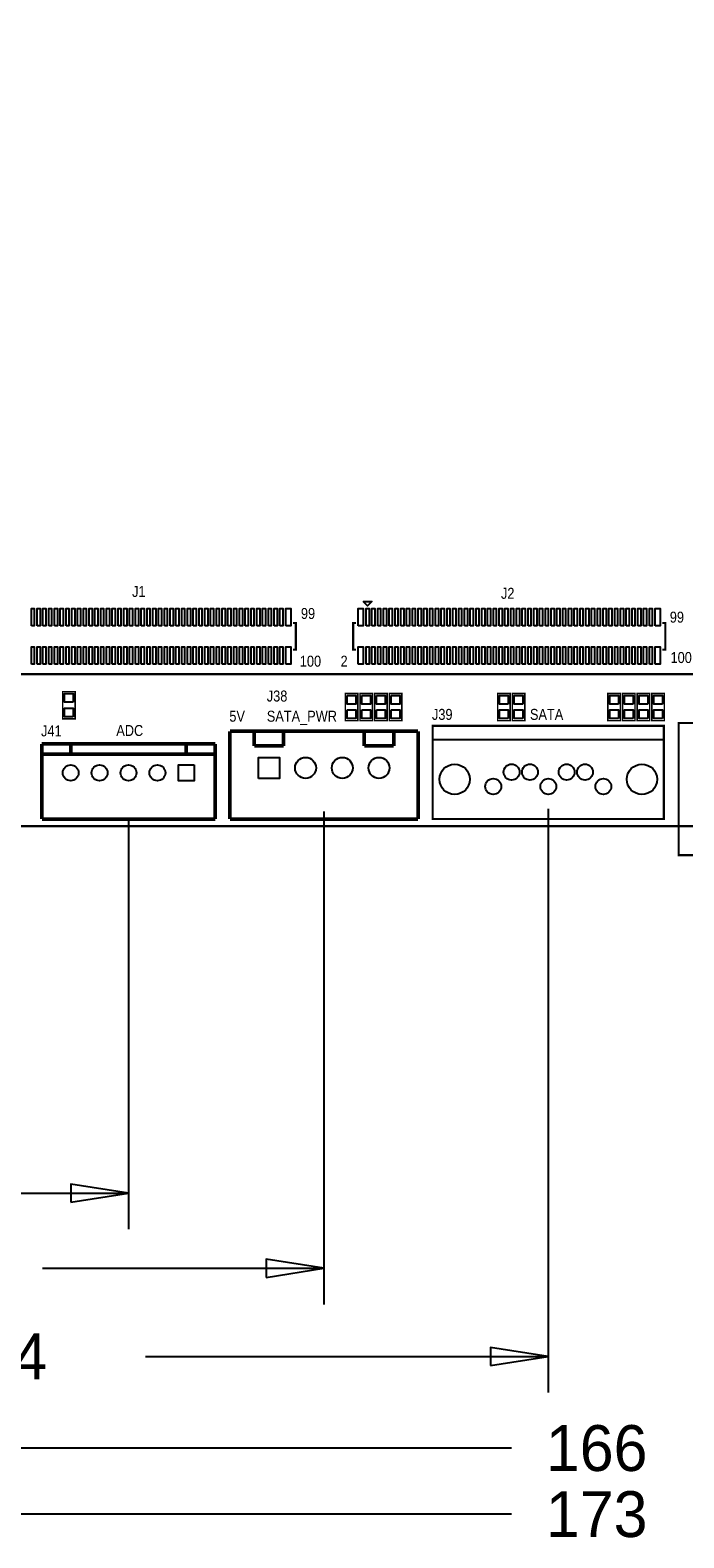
# Model space of a CAD drawing. Extents: x -28 to 211, y -50 to 129.
# Tile 2 of 18: x 45 to 90, y -49 to 55. Entities that reach past the tile are written whole.
import ezdxf

# ---------------------------------------------------------------- set-up
doc = ezdxf.new("R2010")
doc.units = 0
for name, color, linetype in [('BG_DIMEMSION_TOP', 161, 'CONTINUOUS'), ('BG_OUTLINE', 12, 'CONTINUOUS'), ('BG_SILKSCREEN_TOP', 7, 'CONTINUOUS'), ('PG_SILKSCREEN_TOP', 253, 'CONTINUOUS'), ('PIN_TOP', 92, 'CONTINUOUS')]:
    doc.layers.add(name, color=color, linetype=linetype)

msp = doc.modelspace()

# ---------------------------------------------------------------- linework, layer by layer
at = {"layer": 'BG_DIMEMSION_TOP'}
for points in [[(80.542892, 1.200125), (80.542892, -39.202893)], [(51.490982, 0.60005), (51.490982, -27.899893)], [(65.016888, 1.032104), (65.016888, -33.106893)], [(47.49099, -26.024942), (51.490982, -25.4), (47.49099, -24.775058), (47.49099, -26.024942)], [(40.08755, -25.4), (51.490982, -25.4)], [(61.016896, -31.231942), (65.016888, -30.607), (61.016896, -29.982058), (61.016896, -31.231942)], [(45.54855, -30.607), (65.016888, -30.607)], [(76.5429, -37.327942), (80.542892, -36.703), (76.5429, -36.078058), (76.5429, -37.327942)], [(52.66055, -36.703), (80.542892, -36.703)], [(77.99705, -43.053), (3.499993, -43.053)], [(77.99705, -47.625), (0, -47.625)]]:
    msp.add_lwpolyline(points, dxfattribs=at)
at = {"layer": 'BG_OUTLINE', "const_width": 0.1524}
msp.add_lwpolyline([(0, 2.999994), (0, 92.999992, -0.414214), (2.999994, 95.999986), (170.000016, 95.999986, -0.414214), (173.00001, 92.999992), (173.00001, 2.999994, -0.414214), (170.000016, 0), (2.999994, 0, -0.414214), (0, 2.999994)], format="xyb", dxfattribs=at)
at = {"layer": 'BG_SILKSCREEN_TOP'}
for points, const_width in [([(32.056197, 10.532872), (98.056319, 10.532872)], 0.1524), ([(98.178899, -1.999996), (89.558901, -1.999996), (89.558901, 7.149998), (98.178899, 7.149998), (98.178899, -1.999996)], 0.150012)]:
    msp.add_lwpolyline(points, dxfattribs=dict(at, const_width=const_width))
at = {"layer": 'PG_SILKSCREEN_TOP'}
msp.add_lwpolyline([(67.740124, 15.551861), (68.340122, 15.551861), (68.040123, 15.251862)], close=True, dxfattribs=at)
for points, const_width in [([(62.872493, 12.226874), (63.072493, 12.226874), (63.072493, 14.076858), (62.872493, 14.076858)], 0.150012), ([(67.240125, 14.076858), (67.040125, 14.076858), (67.040125, 12.226874), (67.240125, 12.226874)], 0.150012), ([(88.440133, 12.226874), (88.640133, 12.226874), (88.640133, 14.076858), (88.440133, 14.076858)], 0.150012), ([(46.9392, 7.4422), (46.9392, 9.3218), (47.8028, 9.3218), (47.8028, 7.4422), (46.9392, 7.4422)], 0.1016), ([(67.3608, 9.1948), (67.3608, 7.3152), (66.4972, 7.3152), (66.4972, 9.1948), (67.3608, 9.1948)], 0.1016), ([(68.3768, 9.1948), (68.3768, 7.3152), (67.5132, 7.3152), (67.5132, 9.1948), (68.3768, 9.1948)], 0.1016), ([(69.3928, 9.1948), (69.3928, 7.3152), (68.5292, 7.3152), (68.5292, 9.1948), (69.3928, 9.1948)], 0.1016), ([(70.4088, 9.1948), (70.4088, 7.3152), (69.5452, 7.3152), (69.5452, 9.1948), (70.4088, 9.1948)], 0.1016), ([(77.0382, 7.3152), (77.0382, 9.1948), (77.9018, 9.1948), (77.9018, 7.3152), (77.0382, 7.3152)], 0.1016), ([(78.0542, 7.3152), (78.0542, 9.1948), (78.9178, 9.1948), (78.9178, 7.3152), (78.0542, 7.3152)], 0.1016), ([(84.6582, 7.3152), (84.6582, 9.1948), (85.5218, 9.1948), (85.5218, 7.3152), (84.6582, 7.3152)], 0.1016), ([(85.6742, 7.3152), (85.6742, 9.1948), (86.5378, 9.1948), (86.5378, 7.3152), (85.6742, 7.3152)], 0.1016), ([(86.6902, 7.3152), (86.6902, 9.1948), (87.5538, 9.1948), (87.5538, 7.3152), (86.6902, 7.3152)], 0.1016), ([(87.7062, 7.3152), (87.7062, 9.1948), (88.5698, 9.1948), (88.5698, 7.3152), (87.7062, 7.3152)], 0.1016), ([(58.506893, 0.499999), (58.506893, 6.579997)], 0.254), ([(58.506893, 6.579997), (71.526883, 6.579997)], 0.254), ([(60.190888, 6.579997), (60.190888, 5.563997)], 0.254), ([(62.222888, 6.579997), (60.190888, 6.579997)], 0.254), ([(62.222888, 5.563997), (62.222888, 6.579997)], 0.254), ([(67.810888, 6.579997), (67.810888, 5.563997)], 0.254), ([(69.842888, 6.579997), (67.810888, 6.579997)], 0.254), ([(69.842888, 5.563997), (69.842888, 6.579997)], 0.254), ([(71.526883, 6.579997), (71.526883, 0.499999)], 0.254), ([(88.542901, 0.499999), (72.542883, 0.499999), (72.542883, 6.949999), (88.542901, 6.949999), (88.542901, 0.499999)], 0.150012), ([(45.490994, 5.699887), (45.490994, 0.499999)], 0.254), ([(57.490893, 5.699887), (45.490994, 5.699887)], 0.254), ([(47.49099, 4.999888), (47.49099, 5.699887)], 0.254), ([(55.490974, 4.999888), (55.490974, 5.699887)], 0.254), ([(57.49097, 0.499999), (57.49097, 5.699887)], 0.254), ([(60.190888, 5.563997), (62.222888, 5.563997)], 0.254), ([(67.810888, 5.563997), (69.842888, 5.563997)], 0.254), ([(88.542901, 6.000013), (72.542883, 6.000013)], 0.150012), ([(57.490893, 4.999888), (45.490994, 4.999888)], 0.254), ([(45.503186, 0.499999), (57.49097, 0.499999)], 0.254), ([(71.526883, 0.499999), (58.506893, 0.499999)], 0.254)]:
    msp.add_lwpolyline(points, dxfattribs=dict(at, const_width=const_width))
at = {"layer": 'PIN_TOP'}
for points in [[(44.772478, 13.876858), (44.772478, 15.076856), (44.972478, 15.076856), (44.972478, 13.876858)], [(45.172478, 13.876858), (45.172478, 15.076856), (45.372477, 15.076856), (45.372477, 13.876858)], [(45.572477, 13.876858), (45.572477, 15.076856), (45.772476, 15.076856), (45.772476, 13.876858)], [(45.972501, 13.876858), (45.972501, 15.076856), (46.172501, 15.076856), (46.172501, 13.876858)], [(46.372501, 13.876858), (46.372501, 15.076856), (46.5725, 15.076856), (46.5725, 13.876858)], [(46.7725, 13.876858), (46.7725, 15.076856), (46.972499, 15.076856), (46.972499, 13.876858)], [(47.172499, 13.876858), (47.172499, 15.076856), (47.372499, 15.076856), (47.372499, 13.876858)], [(47.572498, 13.876858), (47.572498, 15.076856), (47.772498, 15.076856), (47.772498, 13.876858)], [(47.972497, 13.876858), (47.972497, 15.076856), (48.172497, 15.076856), (48.172497, 13.876858)], [(48.372497, 13.876858), (48.372497, 15.076856), (48.572496, 15.076856), (48.572496, 13.876858)], [(48.772496, 13.876858), (48.772496, 15.076856), (48.972495, 15.076856), (48.972495, 13.876858)], [(49.172495, 13.876858), (49.172495, 15.076856), (49.372495, 15.076856), (49.372495, 13.876858)], [(49.572494, 13.876858), (49.572494, 15.076856), (49.772494, 15.076856), (49.772494, 13.876858)], [(49.972493, 13.876858), (49.972493, 15.076856), (50.172493, 15.076856), (50.172493, 13.876858)], [(50.372493, 13.876858), (50.372493, 15.076856), (50.572492, 15.076856), (50.572492, 13.876858)], [(50.772492, 13.876858), (50.772492, 15.076856), (50.972491, 15.076856), (50.972491, 13.876858)], [(51.172491, 13.876858), (51.172491, 15.076856), (51.372491, 15.076856), (51.372491, 13.876858)], [(51.57249, 13.876858), (51.57249, 15.076856), (51.77249, 15.076856), (51.77249, 13.876858)], [(51.972489, 13.876858), (51.972489, 15.076856), (52.172489, 15.076856), (52.172489, 13.876858)], [(52.372489, 13.876858), (52.372489, 15.076856), (52.572488, 15.076856), (52.572488, 13.876858)], [(52.772488, 13.876858), (52.772488, 15.076856), (52.972487, 15.076856), (52.972487, 13.876858)], [(53.172487, 13.876858), (53.172487, 15.076856), (53.372487, 15.076856), (53.372487, 13.876858)], [(53.572486, 13.876858), (53.572486, 15.076856), (53.772486, 15.076856), (53.772486, 13.876858)], [(53.972485, 13.876858), (53.972485, 15.076856), (54.172485, 15.076856), (54.172485, 13.876858)], [(54.372485, 13.876858), (54.372485, 15.076856), (54.572484, 15.076856), (54.572484, 13.876858)], [(54.772484, 13.876858), (54.772484, 15.076856), (54.972483, 15.076856), (54.972483, 13.876858)], [(55.172483, 13.876858), (55.172483, 15.076856), (55.372483, 15.076856), (55.372483, 13.876858)], [(55.572482, 13.876858), (55.572482, 15.076856), (55.772482, 15.076856), (55.772482, 13.876858)], [(55.972481, 13.876858), (55.972481, 15.076856), (56.172481, 15.076856), (56.172481, 13.876858)], [(56.372481, 13.876858), (56.372481, 15.076856), (56.57248, 15.076856), (56.57248, 13.876858)], [(56.77248, 13.876858), (56.77248, 15.076856), (56.972479, 15.076856), (56.972479, 13.876858)], [(57.172479, 13.876858), (57.172479, 15.076856), (57.372479, 15.076856), (57.372479, 13.876858)], [(57.572478, 13.876858), (57.572478, 15.076856), (57.772478, 15.076856), (57.772478, 13.876858)], [(57.972477, 13.876858), (57.972477, 15.076856), (58.172477, 15.076856), (58.172477, 13.876858)], [(58.372477, 13.876858), (58.372477, 15.076856), (58.572476, 15.076856), (58.572476, 13.876858)], [(58.772501, 13.876858), (58.772501, 15.076856), (58.972501, 15.076856), (58.972501, 13.876858)], [(59.1725, 13.876858), (59.1725, 15.076856), (59.3725, 15.076856), (59.3725, 13.876858)], [(59.5725, 13.876858), (59.5725, 15.076856), (59.772499, 15.076856), (59.772499, 13.876858)], [(59.972499, 13.876858), (59.972499, 15.076856), (60.172498, 15.076856), (60.172498, 13.876858)], [(60.372498, 13.876858), (60.372498, 15.076856), (60.572498, 15.076856), (60.572498, 13.876858)], [(60.772497, 13.876858), (60.772497, 15.076856), (60.972497, 15.076856), (60.972497, 13.876858)], [(61.172496, 13.876858), (61.172496, 15.076856), (61.372496, 15.076856), (61.372496, 13.876858)], [(61.572496, 13.876858), (61.572496, 15.076856), (61.772495, 15.076856), (61.772495, 13.876858)], [(61.972495, 13.876858), (61.972495, 15.076856), (62.172494, 15.076856), (62.172494, 13.876858)], [(62.372494, 13.876858), (62.372494, 15.076856), (62.722506, 15.076856), (62.722506, 13.876858)], [(67.390112, 13.876858), (67.390112, 15.076856), (67.740124, 15.076856), (67.740124, 13.876858)], [(67.940123, 13.876858), (67.940123, 15.076856), (68.140123, 15.076856), (68.140123, 13.876858)], [(68.340122, 13.876858), (68.340122, 15.076856), (68.540122, 15.076856), (68.540122, 13.876858)], [(68.740122, 13.876858), (68.740122, 15.076856), (68.940121, 15.076856), (68.940121, 13.876858)], [(69.140121, 13.876858), (69.140121, 15.076856), (69.34012, 15.076856), (69.34012, 13.876858)], [(69.54012, 13.876858), (69.54012, 15.076856), (69.74012, 15.076856), (69.74012, 13.876858)], [(69.940119, 13.876858), (69.940119, 15.076856), (70.140119, 15.076856), (70.140119, 13.876858)], [(70.340118, 13.876858), (70.340118, 15.076856), (70.540118, 15.076856), (70.540118, 13.876858)], [(70.740118, 13.876858), (70.740118, 15.076856), (70.940117, 15.076856), (70.940117, 13.876858)], [(71.140117, 13.876858), (71.140117, 15.076856), (71.340116, 15.076856), (71.340116, 13.876858)], [(71.540141, 13.876858), (71.540141, 15.076856), (71.740141, 15.076856), (71.740141, 13.876858)], [(71.940141, 13.876858), (71.940141, 15.076856), (72.14014, 15.076856), (72.14014, 13.876858)], [(72.34014, 13.876858), (72.34014, 15.076856), (72.540139, 15.076856), (72.540139, 13.876858)], [(72.740139, 13.876858), (72.740139, 15.076856), (72.940139, 15.076856), (72.940139, 13.876858)], [(73.140138, 13.876858), (73.140138, 15.076856), (73.340138, 15.076856), (73.340138, 13.876858)], [(73.540137, 13.876858), (73.540137, 15.076856), (73.740137, 15.076856), (73.740137, 13.876858)], [(73.940137, 13.876858), (73.940137, 15.076856), (74.140136, 15.076856), (74.140136, 13.876858)], [(74.340136, 13.876858), (74.340136, 15.076856), (74.540135, 15.076856), (74.540135, 13.876858)], [(74.740135, 13.876858), (74.740135, 15.076856), (74.940135, 15.076856), (74.940135, 13.876858)], [(75.140134, 13.876858), (75.140134, 15.076856), (75.340134, 15.076856), (75.340134, 13.876858)], [(75.540133, 13.876858), (75.540133, 15.076856), (75.740133, 15.076856), (75.740133, 13.876858)], [(75.940133, 13.876858), (75.940133, 15.076856), (76.140132, 15.076856), (76.140132, 13.876858)], [(76.340132, 13.876858), (76.340132, 15.076856), (76.540131, 15.076856), (76.540131, 13.876858)], [(76.740131, 13.876858), (76.740131, 15.076856), (76.940131, 15.076856), (76.940131, 13.876858)], [(77.14013, 13.876858), (77.14013, 15.076856), (77.34013, 15.076856), (77.34013, 13.876858)], [(77.540129, 13.876858), (77.540129, 15.076856), (77.740129, 15.076856), (77.740129, 13.876858)], [(77.940129, 13.876858), (77.940129, 15.076856), (78.140128, 15.076856), (78.140128, 13.876858)], [(78.340128, 13.876858), (78.340128, 15.076856), (78.540127, 15.076856), (78.540127, 13.876858)], [(78.740127, 13.876858), (78.740127, 15.076856), (78.940127, 15.076856), (78.940127, 13.876858)], [(79.140126, 13.876858), (79.140126, 15.076856), (79.340126, 15.076856), (79.340126, 13.876858)], [(79.540125, 13.876858), (79.540125, 15.076856), (79.740125, 15.076856), (79.740125, 13.876858)], [(79.940125, 13.876858), (79.940125, 15.076856), (80.140124, 15.076856), (80.140124, 13.876858)], [(80.340124, 13.876858), (80.340124, 15.076856), (80.540123, 15.076856), (80.540123, 13.876858)], [(80.740123, 13.876858), (80.740123, 15.076856), (80.940123, 15.076856), (80.940123, 13.876858)], [(81.140122, 13.876858), (81.140122, 15.076856), (81.340122, 15.076856), (81.340122, 13.876858)], [(81.540121, 13.876858), (81.540121, 15.076856), (81.740121, 15.076856), (81.740121, 13.876858)], [(81.940121, 13.876858), (81.940121, 15.076856), (82.14012, 15.076856), (82.14012, 13.876858)], [(82.34012, 13.876858), (82.34012, 15.076856), (82.540119, 15.076856), (82.540119, 13.876858)], [(82.740119, 13.876858), (82.740119, 15.076856), (82.940119, 15.076856), (82.940119, 13.876858)], [(83.140118, 13.876858), (83.140118, 15.076856), (83.340118, 15.076856), (83.340118, 13.876858)], [(83.540117, 13.876858), (83.540117, 15.076856), (83.740117, 15.076856), (83.740117, 13.876858)], [(83.940117, 13.876858), (83.940117, 15.076856), (84.140116, 15.076856), (84.140116, 13.876858)], [(84.340141, 13.876858), (84.340141, 15.076856), (84.540141, 15.076856), (84.540141, 13.876858)], [(84.74014, 13.876858), (84.74014, 15.076856), (84.94014, 15.076856), (84.94014, 13.876858)], [(85.14014, 13.876858), (85.14014, 15.076856), (85.340139, 15.076856), (85.340139, 13.876858)], [(85.540139, 13.876858), (85.540139, 15.076856), (85.740138, 15.076856), (85.740138, 13.876858)], [(85.940138, 13.876858), (85.940138, 15.076856), (86.140138, 15.076856), (86.140138, 13.876858)], [(86.340137, 13.876858), (86.340137, 15.076856), (86.540137, 15.076856), (86.540137, 13.876858)], [(86.740136, 13.876858), (86.740136, 15.076856), (86.940136, 15.076856), (86.940136, 13.876858)], [(87.140136, 13.876858), (87.140136, 15.076856), (87.340135, 15.076856), (87.340135, 13.876858)], [(87.540135, 13.876858), (87.540135, 15.076856), (87.740134, 15.076856), (87.740134, 13.876858)], [(87.940134, 13.876858), (87.940134, 15.076856), (88.290146, 15.076856), (88.290146, 13.876858)], [(44.772478, 11.226876), (44.772478, 12.426874), (44.972478, 12.426874), (44.972478, 11.226876)], [(45.172478, 11.226876), (45.172478, 12.426874), (45.372477, 12.426874), (45.372477, 11.226876)], [(45.572477, 11.226876), (45.572477, 12.426874), (45.772476, 12.426874), (45.772476, 11.226876)], [(45.972501, 11.226876), (45.972501, 12.426874), (46.172501, 12.426874), (46.172501, 11.226876)], [(46.372501, 11.226876), (46.372501, 12.426874), (46.5725, 12.426874), (46.5725, 11.226876)], [(46.7725, 11.226876), (46.7725, 12.426874), (46.972499, 12.426874), (46.972499, 11.226876)], [(47.172499, 11.226876), (47.172499, 12.426874), (47.372499, 12.426874), (47.372499, 11.226876)], [(47.572498, 11.226876), (47.572498, 12.426874), (47.772498, 12.426874), (47.772498, 11.226876)], [(47.972497, 11.226876), (47.972497, 12.426874), (48.172497, 12.426874), (48.172497, 11.226876)], [(48.372497, 11.226876), (48.372497, 12.426874), (48.572496, 12.426874), (48.572496, 11.226876)], [(48.772496, 11.226876), (48.772496, 12.426874), (48.972495, 12.426874), (48.972495, 11.226876)], [(49.172495, 11.226876), (49.172495, 12.426874), (49.372495, 12.426874), (49.372495, 11.226876)], [(49.572494, 11.226876), (49.572494, 12.426874), (49.772494, 12.426874), (49.772494, 11.226876)], [(49.972493, 11.226876), (49.972493, 12.426874), (50.172493, 12.426874), (50.172493, 11.226876)], [(50.372493, 11.226876), (50.372493, 12.426874), (50.572492, 12.426874), (50.572492, 11.226876)], [(50.772492, 11.226876), (50.772492, 12.426874), (50.972491, 12.426874), (50.972491, 11.226876)], [(51.172491, 11.226876), (51.172491, 12.426874), (51.372491, 12.426874), (51.372491, 11.226876)], [(51.57249, 11.226876), (51.57249, 12.426874), (51.77249, 12.426874), (51.77249, 11.226876)], [(51.972489, 11.226876), (51.972489, 12.426874), (52.172489, 12.426874), (52.172489, 11.226876)], [(52.372489, 11.226876), (52.372489, 12.426874), (52.572488, 12.426874), (52.572488, 11.226876)], [(52.772488, 11.226876), (52.772488, 12.426874), (52.972487, 12.426874), (52.972487, 11.226876)], [(53.172487, 11.226876), (53.172487, 12.426874), (53.372487, 12.426874), (53.372487, 11.226876)], [(53.572486, 11.226876), (53.572486, 12.426874), (53.772486, 12.426874), (53.772486, 11.226876)], [(53.972485, 11.226876), (53.972485, 12.426874), (54.172485, 12.426874), (54.172485, 11.226876)], [(54.372485, 11.226876), (54.372485, 12.426874), (54.572484, 12.426874), (54.572484, 11.226876)], [(54.772484, 11.226876), (54.772484, 12.426874), (54.972483, 12.426874), (54.972483, 11.226876)], [(55.172483, 11.226876), (55.172483, 12.426874), (55.372483, 12.426874), (55.372483, 11.226876)], [(55.572482, 11.226876), (55.572482, 12.426874), (55.772482, 12.426874), (55.772482, 11.226876)], [(55.972481, 11.226876), (55.972481, 12.426874), (56.172481, 12.426874), (56.172481, 11.226876)], [(56.372481, 11.226876), (56.372481, 12.426874), (56.57248, 12.426874), (56.57248, 11.226876)], [(56.77248, 11.226876), (56.77248, 12.426874), (56.972479, 12.426874), (56.972479, 11.226876)], [(57.172479, 11.226876), (57.172479, 12.426874), (57.372479, 12.426874), (57.372479, 11.226876)], [(57.572478, 11.226876), (57.572478, 12.426874), (57.772478, 12.426874), (57.772478, 11.226876)], [(57.972477, 11.226876), (57.972477, 12.426874), (58.172477, 12.426874), (58.172477, 11.226876)], [(58.372477, 11.226876), (58.372477, 12.426874), (58.572476, 12.426874), (58.572476, 11.226876)], [(58.772501, 11.226876), (58.772501, 12.426874), (58.972501, 12.426874), (58.972501, 11.226876)], [(59.1725, 11.226876), (59.1725, 12.426874), (59.3725, 12.426874), (59.3725, 11.226876)], [(59.5725, 11.226876), (59.5725, 12.426874), (59.772499, 12.426874), (59.772499, 11.226876)], [(59.972499, 11.226876), (59.972499, 12.426874), (60.172498, 12.426874), (60.172498, 11.226876)], [(60.372498, 11.226876), (60.372498, 12.426874), (60.572498, 12.426874), (60.572498, 11.226876)], [(60.772497, 11.226876), (60.772497, 12.426874), (60.972497, 12.426874), (60.972497, 11.226876)], [(61.172496, 11.226876), (61.172496, 12.426874), (61.372496, 12.426874), (61.372496, 11.226876)], [(61.572496, 11.226876), (61.572496, 12.426874), (61.772495, 12.426874), (61.772495, 11.226876)], [(61.972495, 11.226876), (61.972495, 12.426874), (62.172494, 12.426874), (62.172494, 11.226876)], [(62.372494, 11.226876), (62.372494, 12.426874), (62.722506, 12.426874), (62.722506, 11.226876)], [(67.390112, 11.226876), (67.390112, 12.426874), (67.740124, 12.426874), (67.740124, 11.226876)], [(67.940123, 11.226876), (67.940123, 12.426874), (68.140123, 12.426874), (68.140123, 11.226876)], [(68.340122, 11.226876), (68.340122, 12.426874), (68.540122, 12.426874), (68.540122, 11.226876)], [(68.740122, 11.226876), (68.740122, 12.426874), (68.940121, 12.426874), (68.940121, 11.226876)], [(69.140121, 11.226876), (69.140121, 12.426874), (69.34012, 12.426874), (69.34012, 11.226876)], [(69.54012, 11.226876), (69.54012, 12.426874), (69.74012, 12.426874), (69.74012, 11.226876)], [(69.940119, 11.226876), (69.940119, 12.426874), (70.140119, 12.426874), (70.140119, 11.226876)], [(70.340118, 11.226876), (70.340118, 12.426874), (70.540118, 12.426874), (70.540118, 11.226876)], [(70.740118, 11.226876), (70.740118, 12.426874), (70.940117, 12.426874), (70.940117, 11.226876)], [(71.140117, 11.226876), (71.140117, 12.426874), (71.340116, 12.426874), (71.340116, 11.226876)], [(71.540141, 11.226876), (71.540141, 12.426874), (71.740141, 12.426874), (71.740141, 11.226876)], [(71.940141, 11.226876), (71.940141, 12.426874), (72.14014, 12.426874), (72.14014, 11.226876)], [(72.34014, 11.226876), (72.34014, 12.426874), (72.540139, 12.426874), (72.540139, 11.226876)], [(72.740139, 11.226876), (72.740139, 12.426874), (72.940139, 12.426874), (72.940139, 11.226876)], [(73.140138, 11.226876), (73.140138, 12.426874), (73.340138, 12.426874), (73.340138, 11.226876)], [(73.540137, 11.226876), (73.540137, 12.426874), (73.740137, 12.426874), (73.740137, 11.226876)], [(73.940137, 11.226876), (73.940137, 12.426874), (74.140136, 12.426874), (74.140136, 11.226876)], [(74.340136, 11.226876), (74.340136, 12.426874), (74.540135, 12.426874), (74.540135, 11.226876)], [(74.740135, 11.226876), (74.740135, 12.426874), (74.940135, 12.426874), (74.940135, 11.226876)], [(75.140134, 11.226876), (75.140134, 12.426874), (75.340134, 12.426874), (75.340134, 11.226876)], [(75.540133, 11.226876), (75.540133, 12.426874), (75.740133, 12.426874), (75.740133, 11.226876)], [(75.940133, 11.226876), (75.940133, 12.426874), (76.140132, 12.426874), (76.140132, 11.226876)], [(76.340132, 11.226876), (76.340132, 12.426874), (76.540131, 12.426874), (76.540131, 11.226876)], [(76.740131, 11.226876), (76.740131, 12.426874), (76.940131, 12.426874), (76.940131, 11.226876)], [(77.14013, 11.226876), (77.14013, 12.426874), (77.34013, 12.426874), (77.34013, 11.226876)], [(77.540129, 11.226876), (77.540129, 12.426874), (77.740129, 12.426874), (77.740129, 11.226876)], [(77.940129, 11.226876), (77.940129, 12.426874), (78.140128, 12.426874), (78.140128, 11.226876)], [(78.340128, 11.226876), (78.340128, 12.426874), (78.540127, 12.426874), (78.540127, 11.226876)], [(78.740127, 11.226876), (78.740127, 12.426874), (78.940127, 12.426874), (78.940127, 11.226876)], [(79.140126, 11.226876), (79.140126, 12.426874), (79.340126, 12.426874), (79.340126, 11.226876)], [(79.540125, 11.226876), (79.540125, 12.426874), (79.740125, 12.426874), (79.740125, 11.226876)], [(79.940125, 11.226876), (79.940125, 12.426874), (80.140124, 12.426874), (80.140124, 11.226876)], [(80.340124, 11.226876), (80.340124, 12.426874), (80.540123, 12.426874), (80.540123, 11.226876)], [(80.740123, 11.226876), (80.740123, 12.426874), (80.940123, 12.426874), (80.940123, 11.226876)], [(81.140122, 11.226876), (81.140122, 12.426874), (81.340122, 12.426874), (81.340122, 11.226876)], [(81.540121, 11.226876), (81.540121, 12.426874), (81.740121, 12.426874), (81.740121, 11.226876)], [(81.940121, 11.226876), (81.940121, 12.426874), (82.14012, 12.426874), (82.14012, 11.226876)], [(82.34012, 11.226876), (82.34012, 12.426874), (82.540119, 12.426874), (82.540119, 11.226876)], [(82.740119, 11.226876), (82.740119, 12.426874), (82.940119, 12.426874), (82.940119, 11.226876)], [(83.140118, 11.226876), (83.140118, 12.426874), (83.340118, 12.426874), (83.340118, 11.226876)], [(83.540117, 11.226876), (83.540117, 12.426874), (83.740117, 12.426874), (83.740117, 11.226876)], [(83.940117, 11.226876), (83.940117, 12.426874), (84.140116, 12.426874), (84.140116, 11.226876)], [(84.340141, 11.226876), (84.340141, 12.426874), (84.540141, 12.426874), (84.540141, 11.226876)], [(84.74014, 11.226876), (84.74014, 12.426874), (84.94014, 12.426874), (84.94014, 11.226876)], [(85.14014, 11.226876), (85.14014, 12.426874), (85.340139, 12.426874), (85.340139, 11.226876)], [(85.540139, 11.226876), (85.540139, 12.426874), (85.740138, 12.426874), (85.740138, 11.226876)], [(85.940138, 11.226876), (85.940138, 12.426874), (86.140138, 12.426874), (86.140138, 11.226876)], [(86.340137, 11.226876), (86.340137, 12.426874), (86.540137, 12.426874), (86.540137, 11.226876)], [(86.740136, 11.226876), (86.740136, 12.426874), (86.940136, 12.426874), (86.940136, 11.226876)], [(87.140136, 11.226876), (87.140136, 12.426874), (87.340135, 12.426874), (87.340135, 11.226876)], [(87.540135, 11.226876), (87.540135, 12.426874), (87.740134, 12.426874), (87.740134, 11.226876)], [(87.940134, 11.226876), (87.940134, 12.426874), (88.290146, 12.426874), (88.290146, 11.226876)], [(47.670695, 8.582177), (47.071305, 8.582177), (47.071305, 9.181567), (47.670695, 9.181567)], [(66.629305, 9.054567), (67.228695, 9.054567), (67.228695, 8.455177), (66.629305, 8.455177)], [(67.645305, 9.054567), (68.244695, 9.054567), (68.244695, 8.455177), (67.645305, 8.455177)], [(68.661305, 9.054567), (69.260695, 9.054567), (69.260695, 8.455177), (68.661305, 8.455177)], [(69.677305, 9.054567), (70.276695, 9.054567), (70.276695, 8.455177), (69.677305, 8.455177)], [(77.769695, 8.455177), (77.170305, 8.455177), (77.170305, 9.054567), (77.769695, 9.054567)], [(78.785695, 8.455177), (78.186305, 8.455177), (78.186305, 9.054567), (78.785695, 9.054567)], [(85.389695, 8.455177), (84.790305, 8.455177), (84.790305, 9.054567), (85.389695, 9.054567)], [(86.405695, 8.455177), (85.806305, 8.455177), (85.806305, 9.054567), (86.405695, 9.054567)], [(87.421695, 8.455177), (86.822305, 8.455177), (86.822305, 9.054567), (87.421695, 9.054567)], [(88.437695, 8.455177), (87.838305, 8.455177), (87.838305, 9.054567), (88.437695, 9.054567)], [(47.670695, 7.582433), (47.071305, 7.582433), (47.071305, 8.181823), (47.670695, 8.181823)], [(66.629305, 8.054823), (67.228695, 8.054823), (67.228695, 7.455433), (66.629305, 7.455433)], [(67.645305, 8.054823), (68.244695, 8.054823), (68.244695, 7.455433), (67.645305, 7.455433)], [(68.661305, 8.054823), (69.260695, 8.054823), (69.260695, 7.455433), (68.661305, 7.455433)], [(69.677305, 8.054823), (70.276695, 8.054823), (70.276695, 7.455433), (69.677305, 7.455433)], [(77.769695, 7.455433), (77.170305, 7.455433), (77.170305, 8.054823), (77.769695, 8.054823)], [(78.785695, 7.455433), (78.186305, 7.455433), (78.186305, 8.054823), (78.785695, 8.054823)], [(85.389695, 7.455433), (84.790305, 7.455433), (84.790305, 8.054823), (85.389695, 8.054823)], [(86.405695, 7.455433), (85.806305, 7.455433), (85.806305, 8.054823), (86.405695, 8.054823)], [(87.421695, 7.455433), (86.822305, 7.455433), (86.822305, 8.054823), (87.421695, 8.054823)], [(88.437695, 7.455433), (87.838305, 7.455433), (87.838305, 8.054823), (88.437695, 8.054823)], [(56.040973, 4.24989), (56.040973, 3.149892), (54.940975, 3.149892), (54.940975, 4.24989)], [(60.48187, 3.314979), (60.48187, 4.764989), (61.93188, 4.764989), (61.93188, 3.314979)]]:
    msp.add_lwpolyline(points, close=True, dxfattribs=at)
for centre, radius in [((47.49099, 3.699891), 0.549999), ((49.490986, 3.699891), 0.549999), ((51.490982, 3.699891), 0.549999), ((53.490978, 3.699891), 0.549999), ((63.746888, 4.039997), 0.725005), ((66.286888, 4.039997), 0.725005), ((68.826888, 4.039997), 0.725005), ((74.062895, 3.250006), 1.049998), ((78.002892, 3.750005), 0.549999), ((79.272892, 3.750005), 0.549999), ((81.812892, 3.750005), 0.549999), ((83.082892, 3.750005), 0.549999), ((87.022889, 3.250006), 1.049998), ((76.732892, 2.750007), 0.549999), ((80.542892, 2.750007), 0.549999), ((84.352892, 2.750007), 0.549999)]:
    msp.add_circle(centre, radius, dxfattribs=at)

# ---------------------------------------------------------------- texts
at = {"layer": 'BG_DIMEMSION_TOP', "width": 0.992}
for s, p in [('77.04', (35.3187, -38.2905)), ('166', (80.3783, -44.6405)), ('173', (80.3783, -49.2125))]:
    msp.add_text(s, height=3.175, dxfattribs=at).set_placement(p)
at = {"layer": 'BG_SILKSCREEN_TOP', "width": 0.866667}
for s, p in [('J1', (51.7398, 15.875)), ('J2', (77.2668, 15.748)), ('J38', (61.0616, 8.636)), ('5V', (58.4708, 7.239)), ('SATA_PWR', (61.0616, 7.239)), ('J39', (72.4916, 7.366)), ('SATA', (79.2734, 7.366)), ('J41', (45.4406, 6.223)), ('ADC', (50.6476, 6.2484))]:
    msp.add_text(s, height=0.762, dxfattribs=at).set_placement(p)
at = {"layer": 'PG_SILKSCREEN_TOP', "width": 0.866667}
for s, p in [('99', (63.4238, 14.351)), ('99', (88.9508, 14.097)), ('100', (63.3476, 11.049)), ('2', (66.167, 11.049)), ('100', (89.0016, 11.303))]:
    msp.add_text(s, height=0.762, dxfattribs=at).set_placement(p)

doc.saveas('drawing.dxf')
